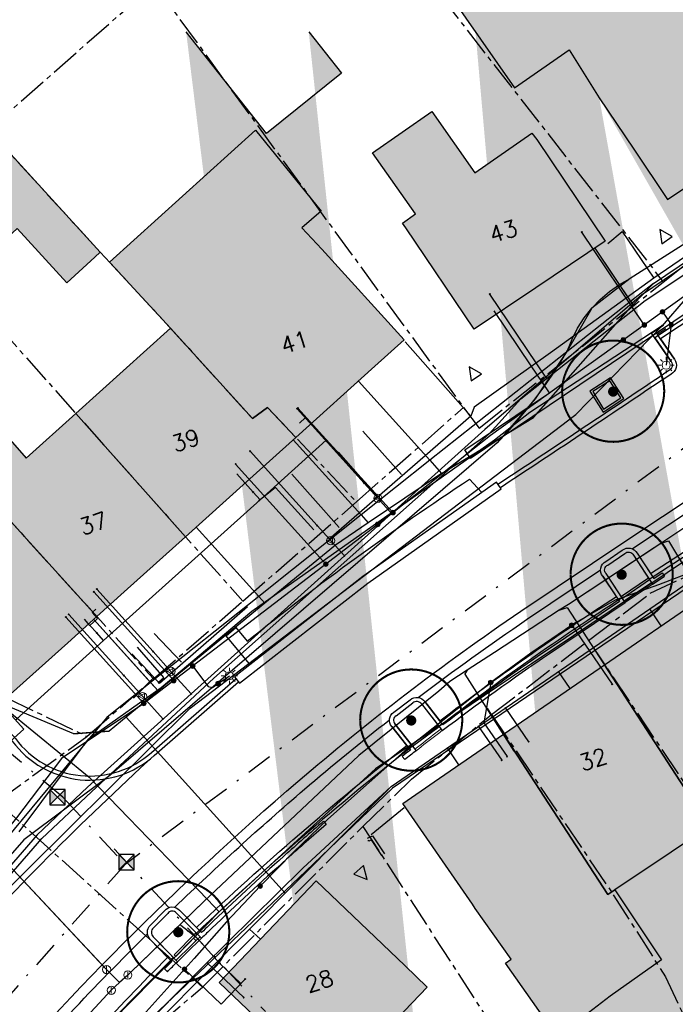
# Model space of a CAD drawing. Header units: metres. Extents: x 202952 to 203755, y 348959 to 349702.
# Tile 86 of 91: x 203511 to 203543, y 349512 to 349561. Entities that reach past the tile are written whole.
import ezdxf
from ezdxf.enums import TextEntityAlignment as Align

# ---------------------------------------------------------------- set-up
doc = ezdxf.new("R2010")
doc.units = ezdxf.units.M
doc.linetypes.add('1-200 CENTER', pattern=[4.28625, 2.8575, -0.47625, 0.47625, -0.47625])
doc.linetypes.add('1-200 DASHDOT', pattern=[2.54, 1.27, -0.635, 0, -0.635])
for name, color, linetype in [('PH-BEST-BEBOUWING', 1, 'Continuous'), ('PH-BEST-BEBOUWING-ARCERING', 254, 'Continuous'), ('PH-BEST-HUISNUMMER', 7, 'Continuous'), ('PH-BEST-INRIT', 8, 'Continuous'), ('PH-BEST-KADASTRALE-GRENS', 240, '1-200 CENTER'), ('PH-BEST-KL-DATA_KPN', 12, '1-200 TELEFONIE-KPN'), ('PH-BEST-KL-DATA_ZIGGO BV', 12, '1-200 ZIGGO'), ('PH-BEST-KL-ET_MIDDENSPANNING_ENEXIS', 12, '1-200 MIDDENSPANNING'), ('PH-BEST-KL-GAS_HOGEDRUK_ENEXIS', 12, '1-200 GASLEIDING HOGE DRUK'), ('PH-BEST-KL-GAS_LAGEDRUK_ENEXIS', 12, '1-200 GASLEIDING LAGE DRUK'), ('PH-BEST-KL-LAAGSPANNING-ENEXIS', 12, '1-200 LAAGSPANNING'), ('PH-BEST-KL-WATER-WML', 12, '1-200 WML'), ('PH-BEST-KL-WATER-WML-buiten gebruik', 11, '1-200 WML'), ('PH-BEST-PUT-HANDHAVEN', 84, 'Continuous'), ('PH-BEST-RIO-HANDHAVEN-GEMENGD', 44, '1-200 DASHDOT'), ('PH-INM-BOOM-HANDHAVEN', 96, 'Continuous'), ('PH-INM-KANTVERHARDING', 253, 'Continuous'), ('PH-NIEUW-BAND-18-20', 115, 'Continuous')]:
    doc.layers.add(name, color=color, linetype=linetype)
doc.layers.add('PH-NIEUW-OPSLUITBAND-10', color=115, linetype='Continuous', lineweight=18)
doc.styles.add('NLCS-ISO', font='txt')
doc.styles.add('ROMANS', font='romans.shx')
doc.linetypes.add('1-200 GASLEIDING HOGE DRUK', pattern='A,1.5,-0.6,["GAS HD",ROMANS,S=0.24,R=0,X=-0.5,Y=-0.12],-1.1', length=3.2)
doc.linetypes.add('1-200 GASLEIDING LAGE DRUK', pattern='A,1.5,-0.6,["GAS LD",ROMANS,S=0.24,R=0,X=-0.5,Y=-0.12],-1', length=3.1)
doc.linetypes.add('1-200 LAAGSPANNING', pattern='A,1.5,-0.6,["LS",ROMANS,S=0.24,R=0,X=-0.45,Y=-0.12],-0.05', length=2.15)
doc.linetypes.add('1-200 MIDDENSPANNING', pattern='A,1.5,-0.6,["MS",ROMANS,S=0.24,R=0,X=-0.5,Y=-0.12],-0.05', length=2.15)
doc.linetypes.add('1-200 TELEFONIE-KPN', pattern='A,1.5,-0.6,["KPN",ROMANS,S=0.24,R=0,X=-0.5,Y=-0.12],-0.3', length=2.4)
doc.linetypes.add('1-200 WML', pattern='A,1.5,-0.6,["WML",ROMANS,S=0.24,R=0,X=-0.5,Y=-0.12],-0.3', length=2.4)
doc.linetypes.add('1-200 ZIGGO', pattern='A,1.5,-0.6,["ZIGGO",ROMANS,S=0.24,R=0,X=-0.5,Y=-0.12],-0.65', length=2.75)

# ---------------------------------------------------------------- blocks, each defined once
blk = doc.blocks.new('SKL-WTB_HULP_OVERIG-SO')
at = {"color": 0, "linetype": 'ByBlock', "lineweight": 18}
for points in [[(-0.14, 0.14), (0.14, -0.14)], [(0.14, 0.14), (-0.14, -0.14)]]:
    blk.add_lwpolyline(points, dxfattribs=at)
at = {"color": 0, "linetype": 'ByBlock', "lineweight": 18, "style": 'NLCS-ISO', "flags": 1}
for tag, p in [('TYPE', (1.5, 0)), ('LABEL', (1.5, -1.5)), ('OMSCHRIJVING', (1.5, -3))]:
    blk.add_attdef(tag, p, '', height=1, dxfattribs=at)
blk = doc.blocks.new('SKL-WTB_HULP_MOF-SO')
at = {"linetype": 'ByBlock', "lineweight": 18}
h = blk.add_hatch(color=0, dxfattribs=at)
h.dxf.hatch_style = 1
h.paths.add_polyline_path([(-0.5625, 0, 1), (0.5625, 0, 1)])
at = {"color": 0, "linetype": 'ByBlock', "lineweight": 18}
blk.add_circle((0, 0), 0.5625, dxfattribs=at)
at = {"color": 0, "linetype": 'ByBlock', "lineweight": 18, "style": 'NLCS-ISO', "flags": 1}
for tag, p in [('TYPE', (1.5, 0)), ('LABEL', (1.5, -1.5)), ('OMSCHRIJVING', (1.5, -3))]:
    blk.add_attdef(tag, p, '', height=1, dxfattribs=at)
blk = doc.blocks.new('SKL-ET_OV_LICHTMAST-SO')
at = {"color": 0, "linetype": 'ByBlock', "lineweight": 18}
for points in [[(-1.25, 0), (-2, 0)], [(-1.41, 1.41), (-0.88, 0.88)], [(0, 2), (0, 1.25)], [(0.88, 0.88), (1.41, 1.41)], [(2, 0), (1.25, 0)], [(-1.41, -1.41), (-0.88, -0.88)], [(0, -1.25), (0, -2)], [(0.88, -0.88), (1.41, -1.41)]]:
    blk.add_lwpolyline(points, dxfattribs=at)
blk.add_circle((0, 0), 1, dxfattribs=at)
blk = doc.blocks.new('SKL-WTB_HULP_VERLOOP-SO')
at = {"color": 0, "linetype": 'ByBlock', "lineweight": 18}
for points in [[(0.44, 0.72), (-0.88, 0)], [(0.44, -0.72), (-0.88, 0)], [(0.44, -0.72), (0.44, 0.72)]]:
    blk.add_lwpolyline(points, dxfattribs=at)
blk.add_circle((0, 0), 1, dxfattribs=at)
at = {"color": 0, "linetype": 'ByBlock', "lineweight": 18, "style": 'NLCS-ISO', "flags": 1}
for tag, p in [('TYPE', (1.5, 0)), ('LABEL', (1.5, -1.5)), ('OMSCHRIJVING', (1.5, -3))]:
    blk.add_attdef(tag, p, '', height=1, dxfattribs=at)
blk = doc.blocks.new('SKL-WTB_HULP_AFSLUITER-SO')
at = {"color": 0, "linetype": 'ByBlock', "lineweight": 18}
blk.add_lwpolyline([(0, 0.8), (0, -0.8)], dxfattribs=at)
blk.add_circle((0, 0), 1, dxfattribs=at)
at = {"color": 0, "linetype": 'ByBlock', "lineweight": 18, "style": 'NLCS-ISO', "flags": 1}
for tag, p in [('TYPE', (1.5, 0)), ('LABEL', (1.5, -1.5)), ('OMSCHRIJVING', (1.5, -3))]:
    blk.add_attdef(tag, p, '', height=1, dxfattribs=at)
blk = doc.blocks.new('*U12')
h = blk.add_hatch(color=256)
h.paths.add_polyline_path([(0, 0), (-0.375, 0.375), (-0.375, -0.375)])
h.paths.add_polyline_path([(0.375, 0.375), (0, 0), (0.375, -0.375)])
for p, q in [((-0.375, -0.375), (0.375, 0.375)), ((-0.375, 0.375), (0.375, -0.375))]:
    blk.add_line(p, q)
blk.add_lwpolyline([(-0.375, -0.375), (0.375, -0.375), (0.375, 0.375), (-0.375, 0.375)], close=True)
blk = doc.blocks.new('INRITSYMBOOL')
at = {"layer": 'PH-BEST-INRIT'}
blk.add_lwpolyline([(-0.315, 0.63), (0, 0), (0.315, 0.63)], close=True, dxfattribs=at)
blk = doc.blocks.new('*U26')
at = {"const_width": 0.1}
blk.add_lwpolyline([(-2.5, 0.004, 0.990403), (2.5, 0.03, 0.990403), (-2.5, 0.018)], format="xyb", dxfattribs=at)
at = {"linetype": 'Continuous', "const_width": 0.25}
blk.add_lwpolyline([(-0.125, 0, 1), (0.125, 0, 1)], format="xyb", close=True, dxfattribs=at)

msp = doc.modelspace()

# ---------------------------------------------------------------- hatches: boundary and pattern name
at = {"layer": 'PH-BEST-BEBOUWING-ARCERING'}
h = msp.add_hatch(color=256, dxfattribs=at)
h.dxf.hatch_style = 1
h.paths.add_polyline_path([(203546.09, 349561.31), (203544.88, 349563.015), (203544.402, 349562.68), (203542.157, 349565.917), (203537.682, 349562.789), (203535.411, 349566.052), (203531.051, 349563.009), (203535.105, 349557.187), (203537.782, 349559.053), (203539.25, 349556.71), (203540.942, 349554.194), (203542.6, 349551.73), (203545.045, 349553.374), (203549.44, 349556.33)])
h = msp.add_hatch(color=256, dxfattribs=at)
h.paths.add_polyline_path([(203540.009, 349517.924), (203539.679, 349517.703), (203534.573, 349525.552), (203535.756, 349526.365), (203539.507, 349528.944), (203544.65, 349521.035), (203542.774, 349519.778)], flags=16)
h.paths.add_polyline_path([(203550.377, 349512.783), (203547.881, 349511.08), (203544.555, 349515.914), (203547.115, 349517.643)], flags=16)
edge = h.paths.add_edge_path()
edge.add_line((203553.259, 349471.405), (203554.562, 349471.68))
edge.add_line((203539.25, 349556.71), (203537.782, 349559.053))
edge.add_line((203537.782, 349559.053), (203535.105, 349557.187))
edge.add_line((203535.105, 349557.187), (203533.194, 349559.932))
edge.add_line((203548.952, 349380.322), (203553.998, 349380.879))
edge.add_line((203553.998, 349380.879), (203553.895, 349381.816))
edge.add_line((203553.895, 349381.816), (203554.562, 349381.89))
edge.add_line((203548.08, 349281.827), (203554.562, 349281.972))
edge.add_line((203525.032, 349559.932), (203526.638, 349557.904))
edge.add_line((203526.638, 349557.904), (203522.972, 349554.955))
edge.add_line((203522.972, 349554.955), (203519.031, 349559.932))
edge.add_line((203554.562, 349271.214), (203548.32, 349271.075))
edge.add_line((203548.32, 349271.075), (203548.08, 349281.827))
edge.add_line((203554.562, 349368.005), (203554.29, 349367.975))
edge.add_line((203554.29, 349367.975), (203554.071, 349369.968))
edge.add_line((203554.071, 349369.968), (203550.142, 349369.534))
edge.add_line((203550.142, 349369.534), (203548.952, 349380.322))
edge.add_line((203547.017, 349559.932), (203549.44, 349556.33))
edge.add_line((203549.44, 349556.33), (203545.045, 349553.374))
edge.add_line((203545.045, 349553.374), (203542.6, 349551.73))
edge.add_line((203542.6, 349551.73), (203540.942, 349554.194))
edge.add_line((203540.942, 349554.194), (203539.25, 349556.71))
edge.add_line((203554.562, 349529.822), (203553.638, 349531.437))
edge.add_line((203553.638, 349531.437), (203550.96, 349536.12))
edge.add_line((203550.96, 349536.12), (203554.562, 349538.177))
edge.add_line((203554.562, 349511.313), (203552.567, 349511.238))
edge.add_line((203552.567, 349511.238), (203552.281, 349518.928))
edge.add_line((203552.281, 349518.928), (203554.562, 349519.013))
edge.add_line((203554.562, 349466.764), (203554.252, 349466.699))
edge.add_line((203554.252, 349466.699), (203553.259, 349471.405))
for points in [[(203510.755, 349550.297), (203510.045, 349549.641), (203506.241, 349553.797), (203508.591, 349555.968), (203514.829, 349549.147), (203514.556, 349548.897), (203513.199, 349547.652)], [(203529.787, 349550.341), (203529.623, 349550.574), (203530.26, 349551.026), (203528.16, 349554.017), (203531.057, 349556.038), (203533.156, 349553.031), (203535.959, 349554.976), (203536.19, 349554.67), (203539.54, 349549.69), (203536.149, 349547.404), (203533.13, 349545.37)], [(203515.278, 349548.661), (203522.428, 349555.115), (203525.636, 349551.16), (203524.694, 349550.34), (203525.68, 349549.3), (203529.7, 349544.85), (203528.272, 349543.564), (203524.398, 349540.076), (203523.017, 349541.547), (203522.279, 349541.002), (203518.269, 349545.42)], [(203503.561, 349543.552), (203503.926, 349543.872), (203500.16, 349548.164), (203502.467, 349550.189), (203506.28, 349545.845), (203505.746, 349545.376), (203508.332, 349542.43), (203508.279, 349542.384), (203511.201, 349539.054), (203513.635, 349541.247), (203519, 349535.215), (203515.998, 349532.511), (203514.661, 349531.307)], [(203519, 349535.215), (203513.635, 349541.247), (203518.269, 349545.42), (203522.279, 349541.002), (203523.017, 349541.547), (203524.398, 349540.076), (203521.982, 349537.9)], [(203502.74, 349535.673), (203505.521, 349538.114), (203501.972, 349542.157), (203503.561, 349543.552), (203514.661, 349531.307), (203513.236, 349530.024), (203510.432, 349527.498), (203510.244, 349527.329), (203504.067, 349534.161)], [(203524.85, 349503.25), (203520.51, 349507.39), (203523.57, 349510.6), (203522.384, 349511.733), (203520.65, 349513.39), (203525.39, 349518.36), (203529.73, 349514.22), (203530.833, 349513.164), (203526.347, 349508.477), (203528.135, 349506.817)]]:
    msp.add_hatch(color=256, dxfattribs=at).paths.add_polyline_path(points)
h = msp.add_hatch(color=256, dxfattribs=at)
h.paths.add_polyline_path([(203540.009, 349517.924), (203539.679, 349517.703), (203534.573, 349525.552), (203535.756, 349526.365), (203539.507, 349528.944), (203544.65, 349521.035), (203542.774, 349519.778)])
h.paths.add_polyline_path([(203550.377, 349512.783), (203547.881, 349511.08), (203544.555, 349515.914), (203547.115, 349517.643)])
h.paths.add_polyline_path([(203539.507, 349528.944), (203544.256, 349532.21), (203544.43, 349532.33), (203544.691, 349531.951), (203547.83, 349527.39), (203549.791, 349524.483), (203549.825, 349519.409), (203551.169, 349517.612), (203551.036, 349513.233), (203550.377, 349512.783), (203547.115, 349517.643), (203547.272, 349517.749), (203544.878, 349521.188), (203544.65, 349521.035)])
h = msp.add_hatch(color=256, dxfattribs=at)
h.paths.add_polyline_path([(203540.009, 349517.924), (203539.679, 349517.703), (203534.573, 349525.552), (203535.756, 349526.365), (203539.507, 349528.944), (203544.65, 349521.035), (203542.774, 349519.778)])
h.paths.add_polyline_path([(203529.64, 349522.16), (203531.175, 349523.216), (203534.573, 349525.552), (203539.679, 349517.703), (203540.009, 349517.924), (203542.3, 349514.501), (203539.79, 349512.714), (203538.723, 349511.908), (203542.06, 349507.285), (203540.53, 349506.035), (203538.698, 349504.836), (203535.466, 349509.276), (203537.309, 349510.589), (203534.66, 349514.335), (203534.948, 349514.531), (203533.184, 349517.017), (203533.04, 349517.22)])

# ---------------------------------------------------------------- linework, layer by layer
at = {"layer": 'PH-BEST-BEBOUWING'}
for points in [[(203531.051, 349563.009), (203535.105, 349557.187), (203537.782, 349559.053), (203539.25, 349556.71)], [(203539.25, 349556.71), (203540.942, 349554.194), (203542.6, 349551.73), (203545.045, 349553.374), (203549.44, 349556.33), (203546.09, 349561.31)], [(203525.032, 349559.932), (203526.638, 349557.904), (203522.972, 349554.955), (203519.031, 349559.932)]]:
    msp.add_lwpolyline(points, dxfattribs=at)
for points in [[(203510.755, 349550.297), (203510.045, 349549.641), (203506.241, 349553.797), (203508.591, 349555.968), (203514.829, 349549.147), (203514.556, 349548.897), (203513.199, 349547.652), (203510.755, 349550.297)], [(203529.787, 349550.341), (203529.623, 349550.574), (203530.26, 349551.026), (203528.16, 349554.017), (203531.057, 349556.038), (203533.156, 349553.031), (203535.959, 349554.976), (203536.19, 349554.67), (203539.54, 349549.69), (203536.149, 349547.404), (203533.13, 349545.37), (203529.787, 349550.341)], [(203515.278, 349548.661), (203522.428, 349555.115), (203525.636, 349551.16), (203524.694, 349550.34), (203525.68, 349549.3), (203529.7, 349544.85), (203528.272, 349543.564), (203524.398, 349540.076), (203523.017, 349541.547), (203522.279, 349541.002), (203518.269, 349545.42), (203515.278, 349548.661)], [(203503.561, 349543.552), (203503.926, 349543.872), (203500.16, 349548.164), (203502.467, 349550.189), (203506.28, 349545.845), (203505.746, 349545.376), (203508.332, 349542.43), (203508.279, 349542.384), (203511.201, 349539.054), (203513.635, 349541.247), (203519, 349535.215), (203515.998, 349532.511), (203514.661, 349531.307), (203503.561, 349543.552)], [(203519, 349535.215), (203513.635, 349541.247), (203518.269, 349545.42), (203522.279, 349541.002), (203523.017, 349541.547), (203524.398, 349540.076), (203521.982, 349537.9), (203519, 349535.215)], [(203502.74, 349535.673), (203505.521, 349538.114), (203501.972, 349542.157), (203503.561, 349543.552), (203514.661, 349531.307), (203513.236, 349530.024), (203510.432, 349527.498), (203510.244, 349527.329), (203504.067, 349534.161), (203502.74, 349535.673)], [(203539.507, 349528.944), (203544.256, 349532.21), (203544.43, 349532.33), (203544.691, 349531.951), (203547.83, 349527.39), (203549.791, 349524.483), (203549.825, 349519.409), (203551.169, 349517.612), (203551.036, 349513.233), (203550.377, 349512.783), (203547.115, 349517.643), (203547.272, 349517.749), (203544.878, 349521.188), (203544.65, 349521.035), (203539.507, 349528.944)], [(203540.009, 349517.924), (203539.679, 349517.703), (203534.573, 349525.552), (203535.756, 349526.365), (203539.507, 349528.944), (203544.65, 349521.035), (203542.774, 349519.778), (203540.009, 349517.924)], [(203529.64, 349522.16), (203531.175, 349523.216), (203534.573, 349525.552), (203539.679, 349517.703), (203540.009, 349517.924), (203542.3, 349514.501), (203539.79, 349512.714), (203538.723, 349511.908), (203542.06, 349507.285), (203540.53, 349506.035), (203538.698, 349504.836), (203535.466, 349509.276), (203537.309, 349510.589), (203534.66, 349514.335), (203534.948, 349514.531), (203533.184, 349517.017), (203533.04, 349517.22), (203529.64, 349522.16)], [(203524.85, 349503.25), (203520.51, 349507.39), (203523.57, 349510.6), (203522.384, 349511.733), (203520.65, 349513.39), (203525.39, 349518.36), (203529.73, 349514.22), (203530.833, 349513.164), (203526.347, 349508.477), (203528.135, 349506.817), (203524.85, 349503.25)]]:
    msp.add_lwpolyline(points, close=True, dxfattribs=at)
at = {"layer": 'PH-BEST-KADASTRALE-GRENS', "ltscale": 0.5}
for p, q in [((203511.717, 349587.079), (203542.386, 349547.684)), ((203509.356, 349555.118), (203517.464, 349562.271)), ((203517.464, 349562.271), (203532.609, 349541.544)), ((203542.386, 349547.684), (203551.275, 349554.687)), ((203502.667, 349553.578), (203521.806, 349532.06)), ((203498.316, 349549.338), (203517.429, 349528.254)), ((203527.363, 349536.919), (203532.609, 349541.544)), ((203521.806, 349532.06), (203527.363, 349536.919)), ((203517.429, 349528.254), (203521.806, 349532.06)), ((203533.981, 349526.505), (203538.728, 349530.135)), ((203514.179, 349525.44), (203517.429, 349528.254)), ((203509.783, 349522.247), (203514.179, 349525.44)), ((203509.783, 349522.247), (203519.831, 349513.161)), ((203519.831, 349513.161), (203527.688, 349521.033)), ((203516.023, 349509.909), (203519.831, 349513.161))]:
    msp.add_line(p, q, dxfattribs=at)
for points in [[(203509.356, 349555.118), (203514.829, 349549.147), (203518.036, 349545.675), (203522.279, 349541.002), (203523.017, 349541.547), (203527.363, 349536.919)], [(203532.609, 349541.544), (203533.374, 349540.531), (203542.386, 349547.684)], [(203493.261, 349544.428), (203498.962, 349539.677), (203504.634, 349533.431), (203510.244, 349527.329), (203514.179, 349525.44)], [(203538.728, 349530.135), (203541.748, 349532.445), (203549.415, 349536.061)], [(203538.728, 349530.135), (203550.276, 349512.934), (203551.029, 349513.36), (203552.154, 349485.89), (203547.915, 349484.923)], [(203527.688, 349521.033), (203530.058, 349523.343), (203533.981, 349526.505)], [(203533.981, 349526.505), (203539.938, 349517.689), (203542.492, 349513.667), (203544.128, 349510.188), (203544.623, 349507.612), (203547.915, 349484.923)], [(203527.688, 349521.033), (203534.315, 349510.778), (203544.122, 349484.06)]]:
    msp.add_lwpolyline(points, dxfattribs=at)
at = {"layer": 'PH-BEST-KL-DATA_KPN'}
for points in [[(203543.464, 349546.842), (203542.326, 349545.538)], [(203499.15, 349505.72), (203500, 349506.715), (203509.344, 349517.022), (203519.227, 349526.813), (203538.102, 349541.2), (203542.326, 349545.538)], [(203542.326, 349545.538), (203535.861, 349541.302), (203534.119, 349539.948), (203522.253, 349531.551), (203517.816, 349527.823), (203514.234, 349525.294)], [(203559.204, 349542.129), (203556.792, 349541.063), (203550.512, 349536.9), (203543.969, 349532.984), (203529.129, 349522.9), (203524.883, 349518.842), (203509.254, 349504.005), (203507.266, 349501.979)], [(203510.854, 349520.765), (203514.234, 349525.294)]]:
    msp.add_lwpolyline(points, dxfattribs=at)
at = {"layer": 'PH-BEST-KL-DATA_ZIGGO BV'}
for points in [[(203541.908, 349547.62), (203550.599, 349553.493)], [(203539.033, 349549.349), (203540.894, 349546.562)], [(203539.033, 349549.349), (203540.781, 349546.731)], [(203541.908, 349547.62), (203540.781, 349546.731)], [(203540.894, 349546.562), (203541.908, 349547.62)], [(203540.781, 349546.731), (203530.952, 349538.956)], [(203531.532, 349538.313), (203536.032, 349541.055), (203540.894, 349546.562)], [(203540.781, 349546.731), (203540.894, 349546.562)], [(203527.461, 349542.833), (203530.952, 349538.956)], [(203529.073, 349522.984), (203543.863, 349533.154), (203560.553, 349542.79)], [(203524.273, 349539.962), (203527.591, 349536.278)], [(203530.952, 349538.956), (203527.591, 349536.278)], [(203530.952, 349538.956), (203531.532, 349538.313)], [(203531.532, 349538.313), (203527.941, 349535.889)], [(203527.591, 349536.278), (203522.588, 349532.291)], [(203527.941, 349535.889), (203526.341, 349534.808), (203522.883, 349531.963)], [(203527.591, 349536.278), (203527.941, 349535.889)], [(203502.421, 349535.385), (203511.087, 349525.8), (203505.618, 349520.875)], [(203519.527, 349535.689), (203522.588, 349532.291)], [(203522.588, 349532.291), (203517.293, 349528.072)], [(203522.883, 349531.963), (203517.659, 349527.665)], [(203522.588, 349532.291), (203522.883, 349531.963)], [(203542.288, 349530.857), (203541.721, 349531.681)], [(203514.506, 349531.167), (203517.293, 349528.072)], [(203514.506, 349531.167), (203517.659, 349527.665)], [(203537.826, 349527.789), (203537.259, 349528.613)], [(203517.293, 349528.072), (203515.15, 349526.364), (203514.549, 349525.64)], [(203517.659, 349527.665), (203516.095, 349526.378)], [(203517.293, 349528.072), (203517.659, 349527.665)], [(203514.549, 349525.64), (203513.529, 349525.571), (203509.947, 349527.061)], [(203516.095, 349526.378), (203515.263, 349525.688), (203514.549, 349525.64)], [(203516.095, 349526.378), (203523.885, 349517.763)], [(203513.529, 349525.571), (203515.263, 349525.688)], [(203514.549, 349525.64), (203507.926, 349517.665)], [(203532.387, 349524.049), (203531.82, 349524.873)], [(203529.073, 349522.984), (203522.14, 349516.006)], [(203522.141, 349516.007), (203515.588, 349509.411)], [(203522.14, 349516.006), (203522.666, 349515.504)]]:
    msp.add_lwpolyline(points, dxfattribs=at)
at = {"layer": 'PH-BEST-KL-ET_MIDDENSPANNING_ENEXIS'}
for points in [[(203586.366, 349572.866), (203585.803, 349573.166), (203585.177, 349573.04), (203578.886, 349568.875), (203577.354, 349568.66), (203575.85, 349569.02), (203574.766, 349569.096), (203573.706, 349568.853), (203540.767, 349547.864), (203538.884, 349546.403), (203537.702, 349544.334), (203536.114, 349541.967), (203534.258, 349539.804), (203515.301, 349523.524)], [(203534.258, 349539.804), (203534.746, 349540.324), (203535.218, 349540.858), (203535.674, 349541.406), (203536.114, 349541.967), (203536.537, 349542.541), (203536.943, 349543.127), (203537.331, 349543.725), (203537.702, 349544.334), (203537.92, 349544.892), (203538.192, 349545.427), (203538.514, 349545.932), (203538.884, 349546.403), (203539.299, 349546.836), (203539.754, 349547.226), (203540.245, 349547.57), (203540.767, 349547.864)], [(203515.301, 349523.524), (203511.086, 349520.382)], [(203511.086, 349520.382), (203498.404, 349505.884), (203496.531, 349503.595)]]:
    msp.add_lwpolyline(points, dxfattribs=at)
at = {"layer": 'PH-BEST-KL-GAS_HOGEDRUK_ENEXIS'}
msp.add_lwpolyline([(203487.521, 349491.973), (203494.497, 349500), (203498.949, 349505.445), (203511.967, 349520.432), (203514.402, 349522.73), (203520.384, 349528.288), (203533.856, 349540.249), (203535.418, 349541.968), (203541.493, 349546.785), (203563.354, 349561.342), (203569.984, 349565.772), (203580.603, 349573.095)], dxfattribs=at)
at = {"layer": 'PH-BEST-KL-GAS_LAGEDRUK_ENEXIS'}
for points in [[(203562.162, 349561.147), (203541.326, 349547.034), (203533.655, 349540.471), (203514.2, 349522.952), (203511.736, 349520.624), (203509.314, 349517.835)], [(203462.989, 349450.994), (203465.242, 349453.128), (203467.926, 349455.687), (203469.697, 349457.874), (203479.272, 349467.485), (203482.537, 349471.227), (203492.929, 349482.081), (203494.264, 349483.681), (203496.889, 349489.604), (203500.468, 349493.783), (203505.085, 349499.478), (203509.397, 349503.865), (203515.377, 349509.624), (203519.854, 349514.149), (203524.738, 349518.981), (203529.073, 349522.983), (203543.863, 349533.153), (203550.513, 349536.901), (203556.546, 349541.499), (203559.986, 349543.959), (203568.231, 349549.298)], [(203536.637, 349543.022), (203533.898, 349547.092)], [(203527.744, 349537.839), (203524.463, 349541.481)], [(203525.44, 349535.764), (203522.159, 349539.406)], [(203528.413, 349537.096), (203527.744, 349537.839)], [(203529.082, 349536.353), (203528.413, 349537.096)], [(203526.778, 349534.278), (203525.44, 349535.764)], [(203517.413, 349529.594), (203514.659, 349532.652)], [(203515.982, 349528.42), (203513.285, 349531.414)], [(203518.29, 349528.621), (203517.413, 349529.594)], [(203519.278, 349527.524), (203518.29, 349528.621)], [(203516.905, 349527.395), (203515.982, 349528.42)], [(203517.903, 349526.287), (203516.905, 349527.395)], [(203534.663, 349526.827), (203535.795, 349525.178)], [(203533.344, 349525.92), (203534.476, 349524.271)], [(203520.068, 349514.36), (203521.849, 349512.657)]]:
    msp.add_lwpolyline(points, dxfattribs=at)
at = {"layer": 'PH-BEST-KL-LAAGSPANNING-ENEXIS'}
for points in [[(203541.457, 349545.585), (203538.401, 349550.128)], [(203543.491, 349547.046), (203540.425, 349544.844)], [(203542.35, 349546.226), (203542.773, 349545.598)], [(203542.773, 349545.598), (203542.525, 349543.616)], [(203540.425, 349544.844), (203533.923, 349540.175), (203528.924, 349536.212), (203516.955, 349527.047), (203512.926, 349524.361), (203510.736, 349521.455), (203509.014, 349519.348)], [(203559.011, 349542.564), (203550.264, 349537.335), (203545.781, 349534.556), (203544.033, 349533.57), (203542.157, 349532.856), (203540.036, 349532.113), (203538.083, 349531), (203537.902, 349530.88), (203535.903, 349529.506), (203533.941, 349528.079), (203529.859, 349524.845), (203525.966, 349521.385), (203524.29, 349519.769), (203522.656, 349518.111), (203521.015, 349516.359), (203519.42, 349514.564), (203515.166, 349509.838), (203509.537, 349503.723), (203506.065, 349500), (203505.311, 349499.148), (203500.468, 349493.783), (203479.478, 349467.267)], [(203529.155, 349536.395), (203525.706, 349540.178), (203524.499, 349541.513)], [(203525.868, 349533.872), (203521.455, 349538.771)], [(203518.424, 349528.172), (203514.511, 349532.517)], [(203516.955, 349527.047), (203513.14, 349531.283)], [(203537.902, 349530.88), (203539.886, 349527.99)], [(203519.353, 349528.883), (203519.937, 349528.117), (203520.109, 349527.874), (203520.314, 349527.833), (203520.593, 349528.023)], [(203520.593, 349528.023), (203521.146, 349528.401)], [(203533.941, 349528.079), (203533.605, 349526.1), (203534.739, 349524.452)], [(203518.95, 349514.042), (203520.745, 349512.33), (203521.92, 349513.56)]]:
    msp.add_lwpolyline(points, dxfattribs=at)
at = {"layer": 'PH-BEST-KL-WATER-WML'}
for points in [[(203547.496, 349548.859), (203532.948, 349539.051), (203532.668, 349539.465), (203536.814, 349542.26), (203536.479, 349542.758)], [(203536.479, 349542.758), (203535.92, 349543.587), (203534.11, 349546.271)], [(203489.035, 349545.84), (203492.465, 349543.577), (203497.684, 349539.374), (203502.421, 349535.385), (203508.691, 349528.387), (203509.934, 349527), (203510.117, 349526.85), (203510.218, 349526.767), (203514.286, 349523.435)], [(203484.817, 349540.99), (203484.869, 349540.961), (203491.446, 349536.948), (203495.241, 349533.356), (203499.804, 349528.362), (203501.694, 349528.605), (203502.007, 349528.261), (203505.293, 349524.649), (203507.037, 349522.731), (203508.891, 349520.693), (203509.129, 349520.418), (203515.139, 349514.022), (203515.772, 349513.382)], [(203525.545, 349540.306), (203524.876, 349541.049), (203524.579, 349540.782)], [(203522.648, 349537.023), (203525.88, 349539.935), (203525.545, 349540.306)], [(203522.313, 349537.395), (203521.51, 349538.287)], [(203522.648, 349537.023), (203522.313, 349537.395)], [(203514.995, 349530.129), (203522.648, 349537.023)], [(203543.924, 349535.985), (203542.262, 349534.887), (203537.744, 349531.902), (203537.296, 349531.611), (203534.118, 349529.547), (203532.779, 349528.677), (203531.933, 349528.128), (203531.406, 349527.645), (203527.49, 349524.511), (203519.922, 349517.379), (203518.74, 349516.232), (203516.316, 349513.88), (203516.176, 349513.755), (203515.772, 349513.382)], [(203542.262, 349534.887), (203542.309, 349534.903), (203542.451, 349534.953), (203542.647, 349535.021), (203544.805, 349531.408)], [(203541.935, 349534.671), (203537.744, 349531.902)], [(203514.326, 349530.872), (203514.698, 349531.207), (203514.43, 349531.504), (203514.606, 349531.662)], [(203537.296, 349531.611), (203537.485, 349531.676), (203537.685, 349531.745), (203540.026, 349528.122)], [(203514.326, 349530.872), (203514.058, 349531.17)], [(203514.661, 349530.501), (203514.326, 349530.872)], [(203510.687, 349526.246), (203510.723, 349526.28), (203514.995, 349530.129)], [(203514.995, 349530.129), (203514.661, 349530.501)], [(203532.779, 349528.677), (203532.678, 349528.504), (203532.666, 349528.484), (203535.078, 349524.723)], [(203531.406, 349527.645), (203527.49, 349524.511)], [(203533.765, 349526.813), (203534.433, 349525.751)], [(203520.092, 349517.431), (203514.286, 349523.435)], [(203515.024, 349514.145), (203509.129, 349520.418)], [(203516.316, 349513.88), (203519.922, 349517.379)], [(203520.648, 349516.856), (203520.092, 349517.431)], [(203518.74, 349516.232), (203518.779, 349516.2), (203519.126, 349515.915)], [(203519.126, 349515.915), (203519.562, 349515.572), (203520.686, 349514.324)], [(203519.385, 349515.567), (203519.421, 349515.532), (203519.529, 349515.429)], [(203520.686, 349514.324), (203521.699, 349513.358)], [(203485.538, 349478.482), (203490.555, 349484.447), (203490.812, 349484.753), (203494.495, 349489.132), (203498.003, 349493.297), (203498.102, 349493.382), (203498.224, 349493.514), (203498.582, 349493.943), (203501.974, 349497.998), (203502.555, 349498.623), (203503.136, 349499.247), (203503.949, 349499.88), (203506.45, 349503.04), (203507.256, 349504.058), (203508.242, 349505.303), (203512.009, 349509.376), (203515.369, 349513.008), (203515.772, 349513.382)]]:
    msp.add_lwpolyline(points, dxfattribs=at)
at = {"layer": 'PH-BEST-KL-WATER-WML-buiten gebruik'}
for points in [[(203570.962, 349552.33), (203565.775, 349548.952), (203561.446, 349545.938), (203554.154, 349541.232), (203553.538, 349540.818), (203552.648, 349540.219), (203537.998, 349530.366), (203534.899, 349528.282), (203532.986, 349526.995), (203528.308, 349523.849), (203523.141, 349519.132), (203520.648, 349516.856)], [(203485.882, 349477.679), (203490.258, 349482.778), (203493.652, 349486.732), (203494.407, 349487.612), (203499.051, 349493.022), (203500.13, 349494.278), (203501.845, 349496.231), (203503.48, 349498.092), (203504.916, 349499.726), (203508.94, 349504.256), (203509.239, 349504.596), (203512.874, 349508.742), (203514.416, 349510.5), (203519.385, 349515.567), (203520.648, 349516.856)]]:
    msp.add_lwpolyline(points, dxfattribs=at)
at = {"layer": 'PH-BEST-RIO-HANDHAVEN-GEMENGD'}
for p, q in [((203512.992, 349522.464), (203485.744, 349545.312)), ((203546.4, 349541.792), (203516.048, 349519.168)), ((203512.992, 349522.464), (203516.048, 349519.168)), ((203515.504, 349519.936), (203522.912, 349511.968)), ((203516.048, 349519.168), (203482.384, 349481.088))]:
    msp.add_line(p, q, dxfattribs=at)
at = {"layer": 'PH-INM-KANTVERHARDING'}
for p, q in [((203541.663, 349533.188), (203540.338, 349532.28)), ((203529.315, 349526.453), (203530.125, 349527.079)), ((203530.553, 349527.025), (203531.411, 349525.919)), ((203530.111, 349524.958), (203529.25, 349526.053)), ((203517.426, 349516.056), (203518.13, 349516.769)), ((203518.559, 349516.79), (203519.536, 349515.809)), ((203518.405, 349514.616), (203517.42, 349515.632))]:
    msp.add_line(p, q, dxfattribs=at)
at = {"layer": 'PH-INM-KANTVERHARDING', "flags": 128}
for points in [[(203571.59, 349567.836), (203564.52, 349563.04), (203557.152, 349558.131), (203549.621, 349553.149), (203541.931, 349547.866)], [(203539.679, 349549.578), (203540.374, 349550.151), (203541.931, 349547.866), (203536.867, 349544.215), (203533.128, 349541.565), (203532.972, 349541.12)], [(203529.754, 349544.759), (203532.972, 349541.12), (203526.016, 349535.085)], [(203538.797, 349542.348), (203539.436, 349541.313), (203540.448, 349541.986), (203539.802, 349542.992), (203538.797, 349542.348)], [(203527.673, 349540.379), (203529.565, 349538.263)], [(203528.391, 349537.19), (203526.484, 349539.361)], [(203524.2, 349538.272), (203526.527, 349535.673)], [(203525.289, 349535.557), (203523.404, 349537.632), (203522.579, 349536.961)], [(203517.469, 349530.482), (203518.804, 349529.068)], [(203516.378, 349529.48), (203517.68, 349528.086), (203517.934, 349528.328), (203516.653, 349529.8)], [(203531.356, 349525.98), (203530.058, 349525.027)], [(203531.415, 349525.899), (203530.117, 349524.947)], [(203528.08, 349520.628), (203529.703, 349521.963)], [(203527.906, 349520.452), (203528.153, 349520.564), (203528.738, 349519.696)]]:
    msp.add_lwpolyline(points, dxfattribs=at)
at = {"layer": 'PH-INM-KANTVERHARDING'}
for points in [[(203551.081, 349550.773), (203546.714, 349547.852), (203542.247, 349544.899), (203542.932, 349543.903, -0.450593), (203542.765, 349543.175, -0.001356), (203538.631, 349540.405, -0.001379), (203534.412, 349537.611)], [(203546.604, 349548.019), (203541.966, 349544.953), (203542.769, 349543.788, -0.460554), (203542.662, 349543.346, -0.001359), (203538.521, 349540.572, -0.001381), (203534.296, 349537.775)], [(203427.001, 349431.955, 0.029006), (203435.731, 349435.695), (203437.428, 349436.504, 0.047479), (203454.494, 349447.066), (203456.047, 349448.269, 0.039107), (203467.126, 349458.936), (203473.96, 349466.798), (203480.915, 349474.975), (203488.718, 349484.11), (203491.685, 349487.573), (203496.799, 349493.534), (203501.851, 349499.449), (203508.03, 349506.684, -0.039138), (203524.494, 349523.23, -0.013499), (203529.802, 349527.52, -0.013681), (203535.409, 349531.569), (203540.694, 349535.115), (203545.59, 349538.351), (203552.818, 349543.165), (203559.127, 349547.352)], [(203540.375, 349534.55, -0.477447), (203541.101, 349534.409), (203541.753, 349533.415), (203546.194, 349536.29), (203550.618, 349539.279), (203549.951, 349540.261)], [(203539.43, 349533.284, -0.501255), (203539.576, 349534.004), (203540.375, 349534.55)], [(203530.39, 349527.339, -0.012968), (203535.689, 349531.155), (203539.314, 349533.587)], [(203531.447, 349526.199, -0.019212), (203540.094, 349532.286), (203539.43, 349533.284)], [(203529.097, 349525.923, -0.474813), (203529.204, 349526.62), (203530.001, 349527.236, -0.421034), (203530.712, 349527.147), (203531.447, 349526.199)], [(203518.472, 349517.072, -0.014422), (203524.82, 349522.85, -0.010673), (203528.981, 349526.252, -0.013678)], [(203519.54, 349516.089, -0.023084), (203529.831, 349524.991), (203529.097, 349525.923)], [(203517.277, 349515.492, -0.421541), (203517.286, 349516.199), (203517.976, 349516.898, -0.478362), (203518.706, 349516.926), (203519.54, 349516.089)], [(203509.688, 349507.842, -0.018279), (203517.138, 349515.769, -0.013497)], [(203510.887, 349506.901, -0.013699), (203518.125, 349514.618), (203517.277, 349515.492)]]:
    msp.add_lwpolyline(points, format="xyb", dxfattribs=at)
at = {"layer": 'PH-INM-KANTVERHARDING', "flags": 128}
msp.add_lwpolyline([(203538.934, 349542.317), (203539.467, 349541.453), (203540.31, 349542.015), (203539.772, 349542.854)], close=True, dxfattribs=at)
at = {"layer": 'PH-INM-KANTVERHARDING'}
for points in [[(203540.862, 349534.626), (203540.971, 349534.699), (203545.866, 349537.935), (203549.84, 349540.581)], [(203541.695, 349533.139), (203546.304, 349536.123), (203550.896, 349539.225)], [(203522.032, 349531.777), (203517.723, 349528.025), (203517.662, 349528.106)], [(203517.455, 349528.327), (203516.449, 349527.304)], [(203528.614, 349519.612), (203528.1, 349520.375), (203527.968, 349520.315), (203527.948, 349520.359)]]:
    msp.add_lwpolyline(points, dxfattribs=at)
at = {"layer": 'PH-INM-KANTVERHARDING', "flags": 128}
for points in [[(203522.119, 349529), (203520.993, 349530.369), (203521.464, 349530.775), (203522.025, 349530.105, -0.024304), (203532.905, 349538.032), (203533.486, 349537.394)], [(203508.847, 349527.086), (203510.524, 349525.203, 0.441583), (203517.47, 349524.504), (203521.595, 349528.106)], [(203508.997, 349527.219), (203510.679, 349525.329, 0.442252), (203517.337, 349524.654), (203521.472, 349528.263)], [(203507.312, 349514.302, -0.023286), (203517.464, 349524.507)]]:
    msp.add_lwpolyline(points, format="xyb", dxfattribs=at)
at = {"layer": 'PH-INM-KANTVERHARDING'}
for points in [[(203521.648, 349528.038), (203527.925, 349532.944), (203534.454, 349537.551), (203534.224, 349537.878), (203527.686, 349533.265), (203521.402, 349528.353)], [(203518.522, 349514.667), (203519.555, 349515.731), (203519.484, 349515.801), (203518.451, 349514.737)]]:
    msp.add_lwpolyline(points, close=True, dxfattribs=at)
msp.add_lwpolyline([(203540.393, 349532.197), (203539.588, 349533.408, -0.532885), (203539.674, 349533.829), (203540.497, 349534.391, -0.496134), (203540.928, 349534.308), (203541.718, 349533.105)], format="xyb", close=True, dxfattribs=at)
for centre, radius, start, end in [((203614.944, 349416.769), 137.446, 122.85732, 127.42702), ((203530.313, 349526.845), 0.3, 36.9467, 128.6997), ((203529.435, 349526.228), 0.255, 118.1094, 223.4394), ((203621.045, 349409.152), 147.241, 128.13993, 133.58322), ((203518.352, 349516.618), 0.269, 39.7593, 145.797), ((203517.626, 349515.841), 0.294, 133.0603, 225.2837), ((203655.309, 349378.696), 192.917, 135.20668, 138.46299)]:
    msp.add_arc(centre, radius, start, end, dxfattribs=at)
at = {"layer": 'PH-NIEUW-BAND-18-20', "ltscale": 0.2}
for points in [[(203541.809, 349545.182), (203542.392, 349545.57)], [(203542.769, 349543.788), (203541.809, 349545.182)], [(203542.089, 349545.128), (203542.505, 349545.405)], [(203542.933, 349543.901), (203542.089, 349545.128)], [(203541.101, 349534.409), (203541.917, 349533.166), (203541.969, 349533.201), (203542.329, 349533.439)], [(203540.928, 349534.308), (203541.86, 349532.887), (203542.079, 349533.034), (203542.445, 349533.276)], [(203542.329, 349533.439), (203542.329, 349533.439)], [(203542.329, 349533.439), (203542.445, 349533.276)], [(203529.613, 349524.46), (203529.736, 349524.302)], [(203525.757, 349521.282), (203525.888, 349521.131)], [(203517.971, 349514.059), (203518.112, 349513.917)]]:
    msp.add_lwpolyline(points, dxfattribs=at)
for points in [[(203530.553, 349527.025), (203531.565, 349525.721, -0.013042), (203536.81, 349529.498), (203540.528, 349531.993), (203539.588, 349533.408)], [(203539.43, 349533.284), (203540.251, 349532.049), (203536.698, 349529.664, 0.012644), (203531.602, 349526), (203530.712, 349527.147)], [(203529.097, 349525.923), (203530.006, 349524.769, 0.001007), (203529.613, 349524.459, 0.001007)], [(203529.25, 349526.053), (203530.287, 349524.735, 0.001412), (203529.736, 349524.302, 0.001412)], [(203525.757, 349521.282, 0.004396), (203523.814, 349519.576)], [(203525.888, 349521.131, 0.004396), (203523.948, 349519.427)], [(203523.814, 349519.576, 0.008491), (203520.148, 349516.186)], [(203523.948, 349519.427, 0.008491), (203520.287, 349516.042)], [(203520.287, 349516.042, 0.001185), (203519.785, 349515.559), (203518.559, 349516.79)], [(203520.148, 349516.186, 0.00085), (203519.788, 349515.84), (203518.706, 349516.926)], [(203518.112, 349513.917, -0.001187), (203518.607, 349514.408), (203517.42, 349515.632)], [(203517.971, 349514.059, -0.00085), (203518.325, 349514.411), (203517.277, 349515.492)]]:
    msp.add_lwpolyline(points, format="xyb", dxfattribs=at)
at = {"layer": 'PH-NIEUW-OPSLUITBAND-10', "ltscale": 0.2}
for points in [[(203540.473, 349532.077), (203541.805, 349532.971)], [(203540.528, 349531.993), (203541.86, 349532.887)]]:
    msp.add_lwpolyline(points, dxfattribs=at)
for points in [[(203530.225, 349524.813, -0.002636), (203531.26, 349525.613, -0.000619), (203531.504, 349525.8)], [(203530.287, 349524.735, -0.002636), (203531.32, 349525.534, -0.000621), (203531.565, 349525.721)], [(203518.537, 349514.48, -0.002801), (203519.714, 349515.63)], [(203518.607, 349514.408, -0.002805), (203519.785, 349515.559)]]:
    msp.add_lwpolyline(points, format="xyb", dxfattribs=at)

# ---------------------------------------------------------------- block references
at = {"layer": 'PH-BEST-INRIT'}
for p, rotation in [((203542.212, 349550.25), 214.3425773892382), ((203532.881, 349543.54), 214.3425773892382), ((203527.892, 349518.432), 41.01991214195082)]:
    msp.add_blockref('INRITSYMBOOL', p, dxfattribs=dict(at, rotation=rotation))
at = {"layer": 'PH-BEST-KL-DATA_KPN', "xscale": 0.2, "yscale": 0.2, "zscale": 0.2}
msp.add_blockref('SKL-WTB_HULP_OVERIG-SO', (203542.326, 349545.538), dxfattribs=at)
at = {"layer": 'PH-BEST-KL-GAS_LAGEDRUK_ENEXIS', "xscale": 0.2, "yscale": 0.2, "zscale": 0.2}
for name, p in [('SKL-WTB_HULP_OVERIG-SO', (203533.898, 349547.092)), ('SKL-WTB_HULP_OVERIG-SO', (203536.637, 349543.022)), ('SKL-WTB_HULP_OVERIG-SO', (203524.463, 349541.481)), ('SKL-WTB_HULP_OVERIG-SO', (203522.159, 349539.406)), ('SKL-WTB_HULP_OVERIG-SO', (203527.744, 349537.839)), ('SKL-WTB_HULP_VERLOOP-SO', (203528.413, 349537.096)), ('SKL-WTB_HULP_OVERIG-SO', (203529.082, 349536.353)), ('SKL-WTB_HULP_OVERIG-SO', (203525.44, 349535.764)), ('SKL-WTB_HULP_VERLOOP-SO', (203526.109, 349535.021)), ('SKL-WTB_HULP_OVERIG-SO', (203526.778, 349534.278)), ('SKL-WTB_HULP_OVERIG-SO', (203514.659, 349532.652)), ('SKL-WTB_HULP_OVERIG-SO', (203513.285, 349531.414)), ('SKL-WTB_HULP_OVERIG-SO', (203517.413, 349529.594)), ('SKL-WTB_HULP_VERLOOP-SO', (203518.29, 349528.621)), ('SKL-WTB_HULP_OVERIG-SO', (203515.982, 349528.42)), ('SKL-WTB_HULP_VERLOOP-SO', (203516.905, 349527.395)), ('SKL-WTB_HULP_OVERIG-SO', (203519.278, 349527.524)), ('SKL-WTB_HULP_OVERIG-SO', (203534.663, 349526.827)), ('SKL-WTB_HULP_OVERIG-SO', (203517.903, 349526.287)), ('SKL-WTB_HULP_OVERIG-SO', (203533.344, 349525.92)), ('SKL-WTB_HULP_OVERIG-SO', (203535.795, 349525.178)), ('SKL-WTB_HULP_OVERIG-SO', (203534.476, 349524.271)), ('SKL-WTB_HULP_OVERIG-SO', (203520.068, 349514.36)), ('SKL-WTB_HULP_OVERIG-SO', (203521.849, 349512.657))]:
    msp.add_blockref(name, p, dxfattribs=at)
at = {"layer": 'PH-BEST-KL-LAAGSPANNING-ENEXIS', "xscale": 0.2, "yscale": 0.2, "zscale": 0.2}
for name, p in [('SKL-WTB_HULP_OVERIG-SO', (203538.401, 349550.128)), ('SKL-WTB_HULP_MOF-SO', (203542.35, 349546.226)), ('SKL-WTB_HULP_MOF-SO', (203541.457, 349545.585)), ('SKL-WTB_HULP_MOF-SO', (203542.773, 349545.598)), ('SKL-WTB_HULP_MOF-SO', (203540.425, 349544.844)), ('SKL-ET_OV_LICHTMAST-SO', (203542.525, 349543.616)), ('SKL-WTB_HULP_OVERIG-SO', (203524.499, 349541.513)), ('SKL-WTB_HULP_OVERIG-SO', (203521.455, 349538.771)), ('SKL-WTB_HULP_MOF-SO', (203529.155, 349536.395)), ('SKL-WTB_HULP_MOF-SO', (203528.408, 349535.817)), ('SKL-WTB_HULP_MOF-SO', (203525.868, 349533.872)), ('SKL-WTB_HULP_OVERIG-SO', (203514.511, 349532.517)), ('SKL-WTB_HULP_OVERIG-SO', (203513.14, 349531.283)), ('SKL-WTB_HULP_MOF-SO', (203537.902, 349530.88)), ('SKL-WTB_HULP_MOF-SO', (203519.353, 349528.883)), ('SKL-ET_OV_LICHTMAST-SO', (203521.146, 349528.401)), ('SKL-WTB_HULP_MOF-SO', (203518.424, 349528.172)), ('SKL-WTB_HULP_MOF-SO', (203520.593, 349528.023)), ('SKL-WTB_HULP_MOF-SO', (203533.941, 349528.079)), ('SKL-WTB_HULP_OVERIG-SO', (203539.886, 349527.99)), ('SKL-WTB_HULP_MOF-SO', (203516.955, 349527.047)), ('SKL-WTB_HULP_OVERIG-SO', (203534.739, 349524.452)), ('SKL-WTB_HULP_MOF-SO', (203522.656, 349518.111)), ('SKL-WTB_HULP_MOF-SO', (203518.95, 349514.042)), ('SKL-WTB_HULP_OVERIG-SO', (203521.92, 349513.56))]:
    msp.add_blockref(name, p, dxfattribs=at)
at = {"layer": 'PH-BEST-KL-WATER-WML', "xscale": 0.2, "yscale": 0.2, "zscale": 0.2}
for name, p in [('SKL-WTB_HULP_OVERIG-SO', (203536.479, 349542.758)), ('SKL-WTB_HULP_OVERIG-SO', (203525.545, 349540.306)), ('SKL-WTB_HULP_OVERIG-SO', (203522.313, 349537.395)), ('SKL-WTB_HULP_OVERIG-SO', (203514.661, 349530.501)), ('SKL-WTB_HULP_OVERIG-SO', (203519.126, 349515.915)), ('SKL-WTB_HULP_AFSLUITER-SO', (203515.139, 349514.022)), ('SKL-WTB_HULP_OVERIG-SO', (203520.686, 349514.324)), ('SKL-WTB_HULP_AFSLUITER-SO', (203516.176, 349513.755)), ('SKL-WTB_HULP_AFSLUITER-SO', (203515.369, 349513.008))]:
    msp.add_blockref(name, p, dxfattribs=at)
at = {"layer": 'PH-BEST-PUT-HANDHAVEN'}
for p in [(203512.742, 349522.464), (203516.113, 349519.281)]:
    msp.add_blockref('*U12', p, dxfattribs=at)
at = {"layer": 'PH-INM-BOOM-HANDHAVEN'}
for p in [(203539.933, 349542.319), (203540.349, 349533.357), (203530.049, 349526.217), (203518.646, 349515.851)]:
    msp.add_blockref('*U26', p, dxfattribs=at)

# ---------------------------------------------------------------- texts
at = {"layer": 'PH-BEST-HUISNUMMER', "style": 'ROMANS'}
for s, p in [('43', (203534.561, 349550.167)), ('41', (203524.348, 349544.741)), ('39', (203519.008, 349539.932)), ('37', (203514.492, 349535.865)), ('32', (203538.949, 349524.313)), ('28', (203525.552, 349513.458))]:
    msp.add_text(s, height=0.8, rotation=17.9, dxfattribs=at).set_placement(p, align=Align.MIDDLE_CENTER)

doc.saveas('drawing.dxf')
